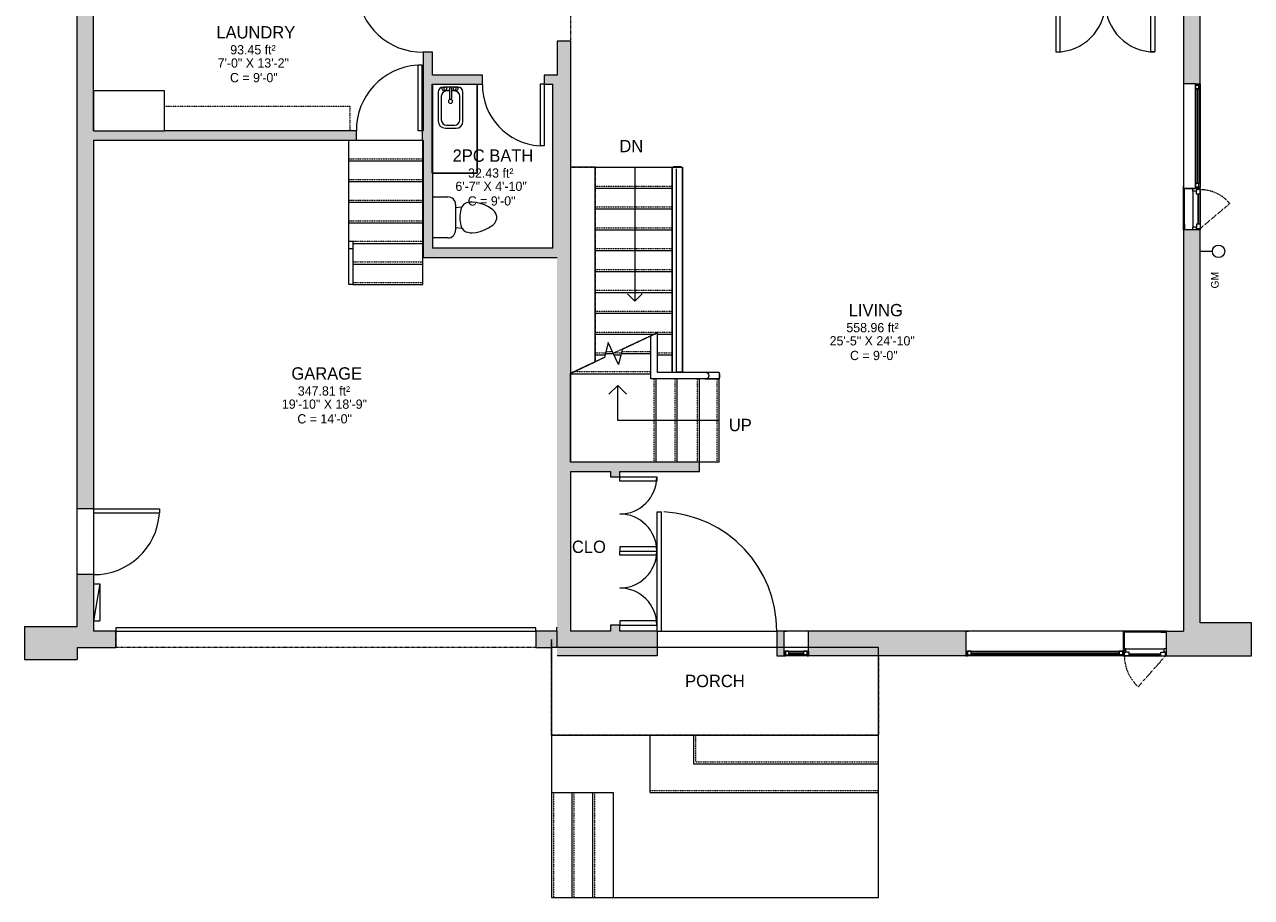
# Model space of a CAD drawing. Header units: inches. Extents: x 282 to 878, y -149 to 1260.
# Tile 1 of 20: x 282 to 878, y -149 to 276. Entities that reach past the tile are written whole.
import ezdxf

# ---------------------------------------------------------------- set-up
doc = ezdxf.new("R2010")
doc.units = ezdxf.units.IN
doc.header["$MEASUREMENT"] = 0
doc.linetypes.add('Dash', pattern=[0.23622, 0.11811, -0.11811])
doc.linetypes.add('Overhead', pattern=[0.15625, 0.09375, -0.0625])
for name, color, linetype, lineweight in [('A-ANNO-NOTE', 131, 'Continuous', 9), ('A-AREA', 32, 'Dash', 9), ('A-AREA-IDEN', 2, 'Continuous', 9), ('A-CLNG', 13, 'Continuous', 9), ('A-DETL', 90, 'Continuous', 9), ('A-DOOR', 31, 'Continuous', 9), ('A-EXTEERIOR SPACES', 90, 'Continuous', 9), ('A-FLOR', 192, 'Continuous', 9), ('A-FLOR-HRAL', 11, 'Continuous', 9), ('A-GENM', 13, 'Continuous', 9), ('A-GLAZ', 151, 'Continuous', 9), ('A-GLAZ-HDLN', 1, 'Dash', 18), ('A-LEDGES', 90, 'Continuous', 9), ('A-OBJECTS', 90, 'Continuous', 9), ('A-WALL', 90, 'Continuous', 9), ('A-WALL-PATT', 111, 'Continuous', 9), ('E-ELEC-EQPM', 71, 'Continuous', 9), ('G-ANNO-TEXT', 231, 'Continuous', 9), ('M-EQPM', 90, 'Continuous', 9), ('P-SANR-FIXT', 6, 'Continuous', 9), ('Q-CASE', 31, 'Continuous', 9), ('S-STRS', 90, 'Continuous', 9), ('S-STRS-MBND', 31, 'Continuous', 9)]:
    doc.layers.add(name, color=color, linetype=linetype, lineweight=lineweight)
doc.styles.add('Inter', font='txt', dxfattribs={"height": 3.75})
doc.styles.add('Inter_1', font='txt', dxfattribs={"height": 6})
doc.styles.add('Inter_2', font='txt', dxfattribs={"height": 4.5})
doc.styles.add('Inter_B', font='txt', dxfattribs={"height": 6})

# ---------------------------------------------------------------- blocks, each defined once
blk = doc.blocks.new('Planitar-Fixed - Default 1-4299215-Main Floor')
at = {"layer": 'A-GLAZ', "lineweight": 18}
for p, q in [((-6, 6.51), (-5.25, 6.51)), ((-5.25, 6.51), (-6, 6.51)), ((-5.25, 6.51), (-5.25, 4.28)), ((-5.25, 4.28), (-5.25, 6.51)), ((-5.25, 6.01), (-3.52, 6.01)), ((-3.52, 6.01), (-5.25, 6.01)), ((-5.25, 6.01), (-5.25, 4.28)), ((-3.52, 6.01), (-3.52, 4.28)), ((-3.52, 4.28), (-3.52, 6.01)), ((3.52, 6.01), (3.52, 4.28)), ((5.25, 6.01), (3.52, 6.01)), ((5.25, 6.01), (3.52, 6.01)), ((3.52, 6.01), (3.52, 4.28)), ((5.25, 6.51), (5.25, 4.28)), ((5.96, 6.51), (5.25, 6.51)), ((6, 6.51), (5.25, 6.51)), ((5.25, 6.51), (5.25, 4.28)), ((5.25, 4.28), (5.25, 6.01)), ((-5.25, 4.28), (-3.52, 4.28)), ((3.52, 4.28), (5.25, 4.28)), ((-6, -5.49), (-4.74, -5.49)), ((6, -5.49), (4.74, -5.49))]:
    blk.add_line(p, q, dxfattribs=at)
at = {"layer": 'A-GLAZ'}
for p, q in [((-5.25, 6.51), (5.25, 6.51)), ((-3.52, 6.01), (3.52, 6.01)), ((6, 4.28), (-6, 4.28)), ((-6, 4.28), (-6, -5.49)), ((6, -5.49), (6, 4.28)), ((-6, -5.49), (6, -5.49))]:
    blk.add_line(p, q, dxfattribs=at)
at = {"layer": 'A-GLAZ', "lineweight": 25}
blk.add_line((-3.52, 5.15), (3.52, 5.15), dxfattribs=at)
blk = doc.blocks.new('Planitar-Fixed - Default 1-4299216-Main Floor')
at = {"layer": 'A-GLAZ', "lineweight": 18}
for p, q in [((-38.5, 6.51), (-37.75, 6.51)), ((-37.75, 6.51), (-38, 6.51)), ((-37.75, 6.51), (-37.75, 4.28)), ((-37.75, 4.28), (-37.75, 6.51)), ((-37.75, 6.01), (-36.02, 6.01)), ((-36.02, 6.01), (-37.75, 6.01)), ((-37.75, 6.01), (-37.75, 4.28)), ((-36.02, 6.01), (-36.02, 4.28)), ((-36.02, 4.28), (-36.02, 6.01)), ((36.02, 6.01), (36.02, 4.28)), ((37.75, 6.01), (36.02, 6.01)), ((37.75, 6.01), (36.02, 6.01)), ((36.02, 6.01), (36.02, 4.28)), ((37.75, 6.51), (37.75, 4.28)), ((38.46, 6.51), (37.75, 6.51)), ((38.5, 6.51), (37.75, 6.51)), ((37.75, 6.51), (37.75, 4.28)), ((37.75, 4.28), (37.75, 6.01)), ((-37.75, 4.28), (-36.02, 4.28)), ((36.02, 4.28), (37.75, 4.28)), ((-38.5, -5.49), (-37.24, -5.49)), ((38.5, -5.49), (37.24, -5.49))]:
    blk.add_line(p, q, dxfattribs=at)
at = {"layer": 'A-GLAZ'}
for p, q in [((-37.75, 6.51), (37.75, 6.51)), ((-36.02, 6.01), (36.02, 6.01)), ((38.5, 4.28), (-38.5, 4.28)), ((-38.5, 4.28), (-38.5, -5.49)), ((38.5, -5.49), (38.5, 4.28)), ((-38.5, -5.49), (38.5, -5.49))]:
    blk.add_line(p, q, dxfattribs=at)
at = {"layer": 'A-GLAZ', "lineweight": 25}
blk.add_line((-36.02, 5.15), (36.02, 5.15), dxfattribs=at)
blk = doc.blocks.new('Planitar-Casement-Single_Left - Default 1-4299217-Main Floor')
at = {"layer": 'A-GLAZ'}
for p, q in [((10.5, 6), (-10.5, 6)), ((7.75, 5.5), (-7.75, 5.5)), ((-9.25, -2.5), (9.25, -2.5)), ((-10.5, -6), (10.5, -6)), ((7.75, -6), (-7.75, -6))]:
    blk.add_line(p, q, dxfattribs=at)
at = {"layer": 'A-GLAZ', "lineweight": 18}
for p, q in [((-10.5, -6), (-10.5, 6)), ((10.5, -6), (10.5, 6)), ((-7.75, 5.5), (-10.5, 5.5)), ((7.75, 5.5), (10.5, 5.5)), ((-9.25, -2.5), (-10.5, -2.5)), ((-10, -6), (-10, -4.25)), ((-10, -4.25), (-9.25, -4.25)), ((-9.25, -4.25), (-9.25, -2.5)), ((-7.75, -4.25), (-9.25, -4.25)), ((-7.75, -6), (-7.75, -4.25)), ((7.75, -4.25), (9.25, -4.25)), ((7.75, -6), (7.75, -4.25)), ((10.5, -2.5), (9.25, -2.5)), ((9.25, -4.25), (9.25, -2.5)), ((10, -4.25), (9.25, -4.25)), ((10, -6), (10, -4.25)), ((-7.75, -6), (-10.5, -6)), ((7.75, -6), (10.5, -6))]:
    blk.add_line(p, q, dxfattribs=at)
at = {"layer": 'A-GLAZ', "lineweight": 25}
blk.add_line((7.75, -5.125), (-7.75, -5.125), dxfattribs=at)
at = {"layer": 'A-GLAZ-HDLN', "color": 7}
blk.add_line((-3.263, -20.969), (10, -6), dxfattribs=at)
blk.add_arc((10, -6), 20, 180, 228.4577, dxfattribs=at)
blk = doc.blocks.new('Planitar-Casement-Single_Left - Default 1-4237247-Main Floor')
at = {"layer": 'A-GLAZ'}
for p, q in [((-10, 4), (10, 4)), ((-8.75, 0.5), (8.75, 0.5)), ((7.25, 4), (-7.25, 4)), ((10, -4), (-10, -4)), ((7.25, -3.5), (-7.25, -3.5))]:
    blk.add_line(p, q, dxfattribs=at)
at = {"layer": 'A-GLAZ', "lineweight": 18}
for p, q in [((-10, 4), (-10, -4)), ((-7.25, 4), (-10, 4)), ((-8.75, 0.5), (-10, 0.5)), ((-9.5, 4), (-9.5, 2.25)), ((-9.5, 2.25), (-8.75, 2.25)), ((-7.25, 2.25), (-8.75, 2.25)), ((-8.75, 2.25), (-8.75, 0.5)), ((-7.25, 4), (-7.25, 2.25)), ((7.25, 4), (10, 4)), ((7.25, 4), (7.25, 2.25)), ((7.25, 2.25), (8.75, 2.25)), ((8.75, 2.25), (8.75, 0.5)), ((9.5, 2.25), (8.75, 2.25)), ((10, 0.5), (8.75, 0.5)), ((9.5, 4), (9.5, 2.25)), ((10, 4), (10, -4)), ((-7.25, -3.5), (-10, -3.5)), ((7.25, -3.5), (10, -3.5))]:
    blk.add_line(p, q, dxfattribs=at)
at = {"layer": 'A-GLAZ', "lineweight": 25}
blk.add_line((7.25, 3.125), (-7.25, 3.125), dxfattribs=at)
at = {"layer": 'A-GLAZ-HDLN', "color": 7}
blk.add_line((-2.763, 18.512), (9.5, 4), dxfattribs=at)
blk.add_arc((9.5, 4), 19, 130.199052, 180, dxfattribs=at)
blk = doc.blocks.new('Planitar-Fixed - Default 1-4237251-Main Floor')
at = {"layer": 'A-GLAZ', "lineweight": 18}
for p, q in [((-25.5, 4.51), (-24.75, 4.51)), ((-24.75, 4.51), (-25.5, 4.51)), ((-24.75, 4.51), (-24.75, 2.28)), ((-24.75, 2.28), (-24.75, 4.51)), ((-24.75, 4.01), (-23.02, 4.01)), ((-23.02, 4.01), (-24.75, 4.01)), ((-24.75, 4.01), (-24.75, 2.28)), ((-24.75, 2.28), (-23.02, 2.28)), ((-23.02, 4.01), (-23.02, 2.28)), ((-23.02, 2.28), (-23.02, 4.01)), ((23.02, 4.01), (23.02, 2.28)), ((24.75, 4.01), (23.02, 4.01)), ((24.75, 4.01), (23.02, 4.01)), ((23.02, 4.01), (23.02, 2.28)), ((23.02, 2.28), (24.75, 2.28)), ((24.75, 4.51), (24.75, 2.28)), ((25.46, 4.51), (24.75, 4.51)), ((25.5, 4.51), (24.75, 4.51)), ((24.75, 4.51), (24.75, 2.28)), ((24.75, 2.28), (24.75, 4.01)), ((-25.5, -3.49), (-24.24, -3.49)), ((25.5, -3.49), (24.24, -3.49))]:
    blk.add_line(p, q, dxfattribs=at)
at = {"layer": 'A-GLAZ'}
for p, q in [((25.5, 2.28), (-25.5, 2.28)), ((-25.5, 2.28), (-25.5, -3.49)), ((-24.75, 4.51), (24.75, 4.51)), ((-23.02, 4.01), (23.02, 4.01)), ((25.5, -3.49), (25.5, 2.28)), ((-25.5, -3.49), (25.5, -3.49))]:
    blk.add_line(p, q, dxfattribs=at)
at = {"layer": 'A-GLAZ', "lineweight": 25}
blk.add_line((-23.02, 3.15), (23.02, 3.15), dxfattribs=at)
blk = doc.blocks.new('Toilet - Default 1-316794-Main Floor')
at = {"layer": 'P-SANR-FIXT'}
for p, q in [((-9.98, 11.75), (-9.98, 19.29)), ((9.98, 19.29), (9.98, 11.75)), ((6.25, 8.02), (-6.25, 8.02)), ((-4.86, 8.02), (-5.21, 5)), ((-1, 6), (-3.84, 5.5)), ((1, 6), (-1, 6)), ((3.84, 5.5), (1, 6)), ((4.86, 8.02), (5.21, 5)), ((-7.41, 1), (-7.5, 0)), ((-7.5, 0), (-7.33, -1.99)), ((-7.24, 2), (-7.41, 1)), ((-6.97, 3), (-7.24, 2)), ((-6.4, 4), (-6.97, 3)), ((-5.21, 5), (-6.4, 4)), ((-3.84, 5.5), (-5.21, 5)), ((5.21, 5), (3.84, 5.5)), ((6.4, 4), (5.21, 5)), ((6.97, 3), (6.4, 4)), ((7.24, 2), (6.97, 3)), ((7.41, 1), (7.24, 2)), ((7.33, -1.99), (7.5, 0)), ((7.5, 0), (7.41, 1)), ((-7.33, -1.99), (-6.79, -4)), ((-6.79, -4), (-6.06, -6)), ((6.06, -6), (6.79, -4)), ((6.79, -4), (7.33, -1.99)), ((-6.06, -6), (-5.13, -8)), ((-5.13, -8), (-3.74, -10)), ((-3.74, -10), (-2.74, -11)), ((-2.74, -11), (-1.87, -11.5)), ((-1.87, -11.5), (-0.5, -12)), ((0.5, -12), (1.87, -11.5)), ((1.87, -11.5), (2.74, -11)), ((2.74, -11), (3.74, -10)), ((3.74, -10), (5.13, -8)), ((5.13, -8), (6.06, -6)), ((-0.5, -12), (0.5, -12))]:
    blk.add_line(p, q, dxfattribs=at)
for centre, start, end in [((-6.25, 11.75), 180, 270), ((6.25, 11.75), 270, 360)]:
    blk.add_arc(centre, 3.73, start, end, dxfattribs=at)
blk = doc.blocks.new('Planitar - Single Door_Flush Panel - 2_-6_ x 6_-8_-4241047-Main Floor')
at = {"layer": 'A-DOOR', "lineweight": 18}
for p, q in [((12.99, -2.25), (12.99, -32.25)), ((15, -2.25), (12.99, -2.25)), ((15, -2.25), (15, -32.25)), ((15, -32.25), (12.99, -32.25))]:
    blk.add_line(p, q, dxfattribs=at)
at = {"layer": 'A-DOOR'}
blk.add_arc((14.77, -2.55), 29.77, 179.42249, 266.009, dxfattribs=at)
blk = doc.blocks.new('Planitar - Single Door_Flush Panel - 2_-8_ x 6_-8_-4241048-Main Floor')
at = {"layer": 'A-DOOR', "lineweight": 18}
for p, q in [((13.99, 2.25), (13.99, 34.25)), ((16, 34.25), (13.99, 34.25)), ((16, 2.25), (16, 34.25)), ((16, 2.25), (13.99, 2.25))]:
    blk.add_line(p, q, dxfattribs=at)
at = {"layer": 'A-DOOR'}
blk.add_arc((15.77, 2.55), 31.77, 93.86075, 180.54116, dxfattribs=at)
blk = doc.blocks.new('Planitar - Single Door_Flush Panel - 4_-10_ x 6_-8_-4299221-Main Floor')
at = {"layer": 'A-DOOR', "lineweight": 18}
for p, q in [((26.99, -6), (26.99, -64)), ((29, -6), (26.99, -6)), ((29, -6), (29, -64)), ((29, -64), (26.99, -64))]:
    blk.add_line(p, q, dxfattribs=at)
at = {"layer": 'A-DOOR'}
blk.add_arc((28.77, -6.3), 57.77, 179.70239, 267.14983, dxfattribs=at)
blk = doc.blocks.new('Planitar - Double Door_Flush Panel - 3_-0_ x 6_-8_-4237257-Main Floor')
at = {"layer": 'A-DOOR', "lineweight": 18}
for p, q in [((-18, 2.25), (-18, 20.25)), ((-18, 20.25), (-16.03, 20.25)), ((-16.03, 20.25), (-16.03, 2.25)), ((18, 20.25), (16.03, 20.25)), ((16.03, 20.25), (16.03, 2.25)), ((18, 2.25), (18, 20.25)), ((-16.03, 2.25), (-18, 2.25)), ((16.03, 2.25), (18, 2.25))]:
    blk.add_line(p, q, dxfattribs=at)
at = {"layer": 'A-DOOR'}
for centre, start, end in [((-18, 2.25), 0, 90), ((18, 2.25), 90, 180)]:
    blk.add_arc(centre, 18, start, end, dxfattribs=at)
blk = doc.blocks.new('Planitar - Double Door_Flush Panel - 4_-0_ x 6_-8_-4237263-Main Floor')
at = {"layer": 'A-DOOR', "lineweight": 18}
for p, q in [((-24, 1), (-24, 24.5)), ((-24, 24.5), (-22.03, 24.5)), ((-22.03, 24.5), (-22.03, 0.5)), ((24, 24.5), (22.03, 24.5)), ((22.03, 24.5), (22.03, 0.5)), ((24, 1), (24, 24.5)), ((-22.03, 0.5), (-24, 0.5)), ((22.03, 0.5), (24, 0.5))]:
    blk.add_line(p, q, dxfattribs=at)
at = {"layer": 'A-DOOR'}
for centre, start, end in [((-24, 0.5), 0, 90), ((24, 0.5), 90, 180)]:
    blk.add_arc(centre, 24, start, end, dxfattribs=at)
blk = doc.blocks.new('Planitar - Single Door_Flush Panel - 2_-8_ x 6_-8_-4231991-Main Floor')
at = {"layer": 'A-DOOR', "lineweight": 18}
for p, q in [((13.99, -4), (13.99, -36)), ((16, -4), (13.99, -4)), ((16, -4), (16, -36)), ((16, -36), (13.99, -36))]:
    blk.add_line(p, q, dxfattribs=at)
at = {"layer": 'A-DOOR'}
blk.add_arc((15.77, -4.3), 31.77, 179.45884, 266.13925, dxfattribs=at)
blk = doc.blocks.new('Planitar - Garage Door - 17_-0_ x 6_-10_-4242001-Main Floor')
at = {"layer": 'A-DOOR', "linetype": 'Dash', "lineweight": 18}
for p, q in [((-102, -4.13), (-102, 3.87)), ((-102, 3.87), (102, 3.87)), ((102, 3.87), (102, -4.13)), ((102, -4.13), (-102, -4.13))]:
    blk.add_line(p, q, dxfattribs=at)
at = {"layer": 'A-DOOR', "lineweight": 18}
for p, q in [((102, -4.13), (-102, -4.13)), ((-102, -4.13), (-102, -5.7)), ((-102, -5.7), (102, -5.7)), ((102, -5.7), (102, -4.13))]:
    blk.add_line(p, q, dxfattribs=at)
blk = doc.blocks.new('Planitar - Single Door_Flush Panel - 2_-8_ x 6_-8_-4210152-Main Floor')
at = {"layer": 'A-DOOR', "lineweight": 18}
for p, q in [((13.99, 2.25), (13.99, 34.25)), ((16, 34.25), (13.99, 34.25)), ((16, 2.25), (16, 34.25)), ((16, 2.25), (13.99, 2.25))]:
    blk.add_line(p, q, dxfattribs=at)
at = {"layer": 'A-DOOR'}
blk.add_arc((15.77, 2.55), 31.77, 93.86075, 180.54116, dxfattribs=at)
blk = doc.blocks.new('Railing - 50 x 12mm-4267576-Main Floor')
at = {"layer": 'A-FLOR-HRAL'}
for p, q in [((-0.98, 0.08), (-0.98, 0.24)), ((-0.98, 0.24), (0.98, 0.24)), ((0.98, 0.24), (0.98, 0.08))]:
    blk.add_line(p, q, dxfattribs=at)
blk = doc.blocks.new('Railing - 50 x 12mm-V1-Main Floor')
at = {"layer": 'A-FLOR-HRAL'}
for p, q in [((-0.98, -0.24), (-0.98, -0.08)), ((-0.98, -0.24), (0.98, -0.24)), ((0.98, -0.08), (0.98, -0.24))]:
    blk.add_line(p, q, dxfattribs=at)
blk = doc.blocks.new('Railing - Railing-4203948-Main Floor')
at = {"extrusion": (0, 0, -1), "zscale": -1}
for name, p in [('Railing - 50 x 12mm-4267576-Main Floor', (-600.33, 206.23)), ('Railing - 50 x 12mm-V1-Main Floor', (-600.33, 106.82))]:
    blk.add_blockref(name, p, dxfattribs=at)
blk = doc.blocks.new('Top Rail Type - Top Rail_Internal_-4203951-Main Floor')
at = {"layer": 'A-FLOR-HRAL'}
for p, q in [((598.78, 205.64), (598.78, 106.74)), ((601.93, 106.74), (601.93, 206.31))]:
    blk.add_line(p, q, dxfattribs=at)
at = {"layer": 'A-FLOR-HRAL', "flags": 128}
for points in [[(599.56, 206.31), (599.86, 206.31), (600.19, 206.31), (600.52, 206.31), (600.84, 206.31), (601.14, 206.31), (601.41, 206.31), (601.63, 206.31), (601.79, 206.31), (601.89, 206.31), (601.93, 206.31)], [(601.93, 106.74), (601.89, 106.74), (601.79, 106.74), (601.63, 106.74), (601.41, 106.74), (601.14, 106.74), (600.84, 106.74), (600.52, 106.74), (600.19, 106.74), (599.86, 106.74), (599.56, 106.74), (599.3, 106.74), (599.08, 106.74), (598.91, 106.74), (598.81, 106.74), (598.78, 106.74)]]:
    blk.add_lwpolyline(points, dxfattribs=at)
blk = doc.blocks.new('Top Rail Type - Top Rail_Internal_-V2-Main Floor')
at = {"layer": 'A-FLOR-HRAL'}
for p, q in [((598.75, 204.58), (598.75, 106.74)), ((601.95, 206.31), (601.89, 206.31)), ((601.95, 206.31), (601.95, 106.74)), ((601.95, 106.74), (601.89, 106.74))]:
    blk.add_line(p, q, dxfattribs=at)
blk = doc.blocks.new('Top Rail Type - Top Rail_Internal_-4204395-Main Floor')
at = {"layer": 'A-FLOR-HRAL'}
for p, q in [((439.68, 166.8), (439.68, 170.33)), ((439.68, 170.33), (441.64, 170.33)), ((441.64, 170.33), (441.64, 166.8)), ((439.68, 149.24), (439.68, 166.8)), ((439.68, 166.8), (441.64, 166.8)), ((441.64, 166.8), (441.64, 149.24)), ((441.64, 149.24), (439.68, 149.24))]:
    blk.add_line(p, q, dxfattribs=at)
blk = doc.blocks.new('Railing - 50 x 12mm-4285701-Main Floor')
at = {"layer": 'A-FLOR-HRAL'}
for p, q in [((-0.98, 0.08), (-0.98, 0.24)), ((-0.98, 0.24), (0.98, 0.24)), ((0.98, 0.24), (0.98, 0.08))]:
    blk.add_line(p, q, dxfattribs=at)
blk = doc.blocks.new('Railing - 50 x 12mm-4285706-Main Floor')
at = {"layer": 'A-FLOR-HRAL'}
for p, q in [((-0.98, 0.01), (-0.98, 0.24)), ((-0.98, 0.24), (0.98, 0.24)), ((0.98, 0.24), (0.98, 0.01))]:
    blk.add_line(p, q, dxfattribs=at)
blk = doc.blocks.new('Railing - Railing-4204421-Main Floor')
at = {"layer": 'A-FLOR-HRAL'}
for p, q in [((588.55, 125.24), (587.77, 124.87)), ((588.55, 125.24), (587.77, 124.87)), ((588.55, 125.06), (588.55, 125.24)), ((587.77, 124.76), (587.77, 124.87))]:
    blk.add_line(p, q, dxfattribs=at)
at = {"rotation": 270}
for name, p in [('Railing - 50 x 12mm-4285701-Main Floor', (619.6, 104.95)), ('Railing - 50 x 12mm-4285706-Main Floor', (619.67, 104.95))]:
    blk.add_blockref(name, p, dxfattribs=at)
blk = doc.blocks.new('Top Rail Type - Top Rail_Internal_-4204427-Main Floor')
at = {"layer": 'A-FLOR-HRAL'}
for p, q in [((619.68, 106.55), (612.81, 106.55)), ((612.81, 103.4), (619.68, 103.4))]:
    blk.add_line(p, q, dxfattribs=at)
for points, knots in [([(614.8, 104.97), (614.8, 105.04), (614.79, 105.18), (614.74, 105.37), (614.68, 105.53), (614.61, 105.64), (614.54, 105.76), (614.46, 105.86), (614.36, 105.96), (614.27, 106.05), (614.13, 106.15), (613.93, 106.28), (613.74, 106.37), (613.55, 106.44), (613.35, 106.49), (613.11, 106.54), (612.91, 106.55), (612.81, 106.55)], [0, 0, 0, 0, 0.071429, 0.142857, 0.214286, 0.25, 0.285714, 0.357143, 0.392857, 0.428571, 0.5, 0.571429, 0.678571, 0.732143, 0.785714, 0.892857, 1, 1, 1, 1]), ([(612.81, 103.4), (612.97, 103.4), (613.28, 103.43), (613.65, 103.54), (613.9, 103.65), (614.03, 103.73), (614.13, 103.8), (614.22, 103.87), (614.31, 103.94), (614.4, 104.03), (614.48, 104.11), (614.55, 104.21), (614.63, 104.34), (614.7, 104.48), (614.75, 104.62), (614.78, 104.78), (614.8, 104.89), (614.8, 104.97)], [0, 0, 0, 0, 0.166667, 0.333333, 0.416667, 0.458333, 0.5, 0.541667, 0.583333, 0.625, 0.666667, 0.708333, 0.75, 0.833333, 0.875, 0.916667, 1, 1, 1, 1]), ([(619.68, 106.55), (619.68, 106.55), (619.68, 106.52), (619.68, 106.41), (619.68, 106.22), (619.68, 105.92), (619.68, 105.58), (619.68, 105.24), (619.68, 105.06), (619.68, 104.97)], [0, 0, 0, 0, 0.142857, 0.285714, 0.428571, 0.571429, 0.785714, 0.892857, 1, 1, 1, 1]), ([(619.68, 104.97), (619.68, 104.85), (619.68, 104.62), (619.68, 104.29), (619.68, 103.98), (619.68, 103.69), (619.68, 103.5), (619.68, 103.41), (619.68, 103.4), (619.68, 103.4)], [0, 0, 0, 0, 0.142857, 0.285714, 0.428571, 0.571429, 0.785714, 0.892857, 1, 1, 1, 1])]:
    blk.add_open_spline(points, degree=3, knots=knots, dxfattribs=at)
blk = doc.blocks.new('Top Rail Type - Top Rail_Internal_-V3-Main Floor')
at = {"layer": 'A-FLOR-HRAL'}
for p, q in [((589.16, 125.52), (586.58, 124.32)), ((589.78, 125.52), (589.16, 125.52)), ((589.78, 106.57), (589.78, 125.52)), ((586.58, 103.38), (586.58, 124.32)), ((619.68, 103.38), (586.58, 103.38)), ((619.68, 106.57), (589.78, 106.57)), ((619.68, 106.51), (619.68, 106.57))]:
    blk.add_line(p, q, dxfattribs=at)
blk = doc.blocks.new('Railing - 50 x 12mm-4285846-Main Floor')
at = {"layer": 'A-FLOR-HRAL'}
for p in [(-0.98, -0.24), (0.98, -0.08)]:
    blk.add_line(p, (0.98, -0.24), dxfattribs=at)
blk = doc.blocks.new('Railing - Railing-4204476-Main Floor')
at = {"rotation": 180}
blk.add_blockref('Railing - 50 x 12mm-4285846-Main Floor', (598.41, 206.23), dxfattribs=at)
blk = doc.blocks.new('Top Rail Type - Top Rail_Internal_-4204482-Main Floor')
at = {"layer": 'A-FLOR-HRAL'}
for p, q in [((596.86, 206.31), (596.86, 106.57)), ((600.01, 206.19), (600.01, 206.31))]:
    blk.add_line(p, q, dxfattribs=at)
for points in [[(596.86, 206.31), (596.86, 206.31), (596.89, 206.31), (597, 206.31), (597.19, 206.31), (597.49, 206.31), (597.83, 206.31), (598.17, 206.31), (598.34, 206.31), (598.43, 206.31)], [(598.43, 206.31), (598.55, 206.31), (598.79, 206.31), (599.12, 206.31), (599.42, 206.31), (599.72, 206.31), (599.9, 206.31), (599.99, 206.31), (600.01, 206.31), (600.01, 206.31)]]:
    blk.add_open_spline(points, degree=3, knots=[0, 0, 0, 0, 0.142857, 0.285714, 0.428571, 0.571429, 0.785714, 0.892857, 1, 1, 1, 1], dxfattribs=at)
blk = doc.blocks.new('Top Rail Type - Top Rail_Internal_-V4-Main Floor')
at = {"layer": 'A-FLOR-HRAL'}
for p, q in [((596.83, 106.57), (596.83, 206.31)), ((599.97, 206.31), (600.03, 206.31))]:
    blk.add_line(p, q, dxfattribs=at)
blk = doc.blocks.new('Upper Cabinet-Single Door-Wall - 21_-4245690-Main Floor')
at = {"layer": 'Q-CASE', "linetype": 'Overhead'}
for p, q in [((-79.83, 2.25), (-79.83, 14.25)), ((-79.83, 14.25), (10.17, 14.25)), ((10.17, 14.25), (10.17, 2.25)), ((10.17, 2.25), (-79.83, 2.25))]:
    blk.add_line(p, q, dxfattribs=at)
blk = doc.blocks.new('Tall Cabinet-Single Door_2_ - 36_-4245663-Main Floor')
at = {"layer": 'Q-CASE'}
for p, q in [((17.99, 0), (-16.51, 0)), ((-16.51, 0), (-16.51, -19.5)), ((17.99, -19.5), (17.99, 0)), ((-16.51, -19.5), (17.99, -19.5))]:
    blk.add_line(p, q, dxfattribs=at)
blk = doc.blocks.new('Countertop- Rectangle shape base - Default 1-4269265-Main Floor')
at = {"layer": 'A-GENM'}
for p, q in [((51.62, 26), (8.38, 26)), ((51.62, 4.19), (51.62, 26))]:
    blk.add_line(p, q, dxfattribs=at)
blk = doc.blocks.new('Bath-Basin Floor - Default 1-4262967-Main Floor')
at = {"layer": 'P-SANR-FIXT'}
for p, q in [((4.12, 7.09), (-2.88, 7.09)), ((3.62, 7.09), (-2.88, 7.09)), ((4.12, 7.09), (-2.88, 7.09)), ((0.12, 6.33), (0.12, 1.59)), ((1.12, 6.33), (1.12, 1.59)), ((-5.38, 4.59), (-5.38, -9.41)), ((-5.38, 4.59), (-5.38, -9.41)), ((-3.88, 2.72), (-3.88, -8.91)), ((-2.88, 5.59), (0.12, 5.59)), ((0.12, 5.22), (-1.38, 5.22)), ((1.12, 5.59), (3.62, 5.59)), ((2.62, 5.22), (1.12, 5.22)), ((5.12, -8.91), (5.12, 2.72)), ((6.62, -9.59), (6.62, 4.59)), ((6.62, -9.59), (6.62, 4.59)), ((-1.38, -11.41), (2.62, -11.41)), ((-1.88, -12.91), (3.3, -12.91)), ((-1.88, -12.91), (3.3, -12.91))]:
    blk.add_line(p, q, dxfattribs=at)
for centre, radius, start, end in [((-2.88, 4.59), 2.5, 90, 180), ((-2.88, 4.59), 2.5, 90, 180), ((-2.88, 6.34), 0.75, 90, 270), ((-1.88, 6.34), 0.75, 360, 180), ((-1.88, 6.34), 0.75, 180, 0), ((0.62, 6.33), 0.5, 360, 180), ((2.62, 6.34), 0.75, 360, 180), ((2.62, 6.34), 0.75, 180, 360), ((3.62, 6.34), 0.75, 270, 90), ((4.12, 4.59), 2.5, 360, 90), ((4.12, 4.59), 2.5, 360, 90), ((-1.38, 2.72), 2.5, 90, 180), ((0.62, 0.13), 1, 360, 180), ((0.62, 0.13), 1, 180, 0), ((0.62, 1.59), 0.5, 180, 0), ((2.62, 2.72), 2.5, 0, 90), ((-1.88, -9.41), 3.5, 180, 270), ((-1.88, -9.41), 3.5, 180, 270), ((-1.38, -8.91), 2.5, 180, 270), ((2.62, -8.91), 2.5, 270, 0), ((3.3, -9.59), 3.32, 270, 360), ((3.3, -9.59), 3.32, 270, 0)]:
    blk.add_arc(centre, radius, start, end, dxfattribs=at)
blk = doc.blocks.new('Gas Meter - Default 1-3381441-Main Floor')
at = {"layer": 'M-EQPM'}
blk.add_line((0, 0), (0, 6), dxfattribs=at)
blk.add_circle((0, 9), 3, dxfattribs=at)
blk = doc.blocks.new('Electrical Panel - Power Panel-4299006-Main Floor')
at = {"layer": 'E-ELEC-EQPM'}
for p, q in [((-15.96, 7), (2.04, 4)), ((-15.96, 7), (2.04, 7)), ((-15.96, 4), (-15.96, 7)), ((2.04, 4), (2.04, 7)), ((-15.96, 4), (2.04, 4))]:
    blk.add_line(p, q, dxfattribs=at)

msp = doc.modelspace()

# ---------------------------------------------------------------- hatches: boundary and pattern name
at = {"layer": 'A-WALL-PATT'}
h = msp.add_hatch(color=9, dxfattribs=at)
h.paths.add_polyline_path([(853.41, -15.3), (853.41, 175.95), (845.41, 175.95), (845.41, -15.3)], flags=0)
h.paths.add_polyline_path([(851.17, 246.95), (853.41, 246.95), (853.41, 340.95), (845.41, 340.95), (845.41, 246.95)], flags=0)
h = msp.add_hatch(color=9, dxfattribs=at)
h.paths.add_polyline_path([(475.85, 221.79), (480.35, 221.79), (480.35, 262.29), (475.85, 262.29), (475.85, 224.04)], flags=0)
h.paths.add_polyline_path([(475.85, 294.29), (480.35, 294.29), (480.35, 312.45), (475.85, 312.45), (475.85, 308.04)], flags=0)
for color, points in [(9, [(315.65, 221.79), (315.65, 308.04), (307.65, 308.04), (307.65, 221.79)]), (9, [(547.41, 248.95), (547.41, 267.7), (540.91, 267.7), (540.91, 248.95)]), (254, [(547.41, 166.95), (547.41, 248.95), (538.91, 248.95), (538.91, 166.95)]), (254, [(315.65, 219.45), (315.65, 221.79), (307.65, 221.79), (307.65, 219.45)]), (254, [(480.35, 166.95), (480.35, 221.79), (475.85, 221.79), (475.85, 166.95)]), (254, [(547.41, 162.45), (547.41, 166.95), (475.85, 166.95), (475.85, 162.45), (540.91, 162.45)]), (254, [(540.91, -19.3), (547.4, -19.3), (547.4, 162.45), (540.91, 162.45), (540.91, 77.03)]), (9, [(566.9, 58.45), (610.19, 58.45), (610.19, 62.95), (547.4, 62.95), (547.4, 58.45)]), (254, [(282.13, -33.03), (307.65, -33.03), (307.65, -32.94), (296.88, -32.94), (296.88, -17.03), (282.13, -17.03), (282.13, -22.34)]), (254, [(307.65, -32.94), (307.65, -17.03), (296.88, -17.03), (296.88, -32.94)]), (9, [(845.41, -31.3), (878.41, -31.3), (878.41, -15.3), (845.41, -15.3), (845.41, -22.34)])]:
    msp.add_hatch(color=color, dxfattribs=at).paths.add_polyline_path(points, flags=0)
h = msp.add_hatch(color=9, dxfattribs=at)
h.paths.add_polyline_path([(504.66, 246.7), (504.66, 251.2), (480.35, 251.2), (480.35, 246.7), (498.19, 246.7)], flags=0)
h.paths.add_polyline_path([(538.91, 246.7), (538.91, 248.95), (540.91, 248.95), (540.91, 251.2), (534.66, 251.2), (534.66, 246.7)], flags=0)
h = msp.add_hatch(color=9, dxfattribs=at)
h.paths.add_polyline_path([(475.41, 219.54), (475.85, 219.54), (475.85, 224.04), (475.41, 224.04)], flags=0)
h.paths.add_polyline_path([(315.65, 219.54), (443.41, 219.54), (443.41, 224.04), (315.65, 224.04), (315.65, 221.79)], flags=0)
h = msp.add_hatch(color=254, dxfattribs=at)
h.paths.add_polyline_path([(315.65, -19.3), (315.65, 8.2), (307.65, 8.2), (307.65, -19.3)], flags=0)
h.paths.add_polyline_path([(307.65, 40.2), (315.65, 40.2), (315.65, 219.45), (307.65, 219.45), (307.65, 176.39)], flags=0)
h = msp.add_hatch(color=9, dxfattribs=at)
h.paths.add_polyline_path([(566.9, -19.3), (571.4, -19.3), (571.4, -16.3), (566.9, -16.3)], flags=0)
h.paths.add_polyline_path([(566.9, 55.7), (571.4, 55.7), (571.4, 58.45), (566.9, 58.45)], flags=0)
h = msp.add_hatch(color=254, dxfattribs=at)
h.paths.add_polyline_path([(530.54, -27.3), (540.9, -27.3), (540.9, -19.3), (530.54, -19.3), (530.54, -22.34)], flags=0)
h.paths.add_polyline_path([(307.65, -27.3), (326.54, -27.3), (326.54, -19.3), (307.65, -19.3), (307.65, -22.34)], flags=0)
h = msp.add_hatch(color=254, dxfattribs=at)
h.paths.add_polyline_path([(837.16, -31.3), (845.41, -31.3), (845.41, -19.3), (837.16, -19.3), (837.16, -22.34)], flags=0)
h.paths.add_polyline_path([(580.27, -31.3), (589.66, -31.3), (589.66, -19.3), (540.91, -19.3), (540.91, -31.3)], flags=0)
h.paths.add_polyline_path([(739.66, -31.3), (739.66, -19.3), (663.16, -19.3), (663.16, -31.3)], flags=0)
h.paths.add_polyline_path([(651.16, -31.3), (651.16, -19.3), (647.66, -19.3), (647.66, -31.3)], flags=0)

# ---------------------------------------------------------------- linework, layer by layer
at = {"layer": 'A-AREA'}
for p, q in [((547.41, 307.95), (547.41, 267.7)), ((547.41, 206.45), (559.41, 206.45)), ((559.41, 206.31), (559.41, 111.71)), ((559.41, 206.31), (596.83, 206.31)), ((589.41, 125.7), (568.26, 115.84)), ((589.41, 125.38), (589.41, 125.7)), ((564.02, 113.86), (547.4, 106.11)), ((599.33, 106.74), (599.33, 106.57)), ((538.16, -69.8), (538.16, -23.3)), ((538.16, -23.3), (538.16, -69.8)), ((697.16, -31.3), (697.16, -69.8)), ((697.16, -69.8), (697.16, -31.3)), ((697.16, -69.8), (538.16, -69.8)), ((538.16, -69.8), (697.16, -69.8))]:
    msp.add_line(p, q, dxfattribs=at)
at = {"layer": 'A-CLNG'}
for p, q in [((448.66, 219.54), (448.66, 219.45)), ((475.66, 172.45), (475.85, 172.45))]:
    msp.add_line(p, q, dxfattribs=at)
at = {"layer": 'A-DETL'}
for p, q in [((578.68, 206.31), (578.68, 141.2)), ((578.68, 141.2), (575.15, 144.73)), ((578.68, 141.2), (582.22, 144.73)), ((570.41, 100.18), (566.17, 95.94)), ((570.41, 83.18), (570.41, 100.18)), ((570.41, 100.18), (574.66, 95.94)), ((619.68, 83.18), (570.41, 83.18))]:
    msp.add_line(p, q, dxfattribs=at)
at = {"layer": 'A-EXTEERIOR SPACES'}
for p, q in [((538.16, -27.3), (538.16, -69.8)), ((697.16, -27.3), (538.16, -27.3)), ((697.16, -69.8), (697.16, -27.3)), ((538.16, -69.8), (697.16, -69.8))]:
    msp.add_line(p, q, dxfattribs=at)
at = {"layer": 'A-FLOR'}
for p, q in [((443.41, 219.54), (475.41, 219.54)), ((559.41, 111.65), (559.41, 206.31)), ((559.41, 206.31), (596.83, 206.31)), ((475.85, 162.45), (475.66, 162.45)), ((599.33, 106.74), (599.33, 106.57)), ((540.9, -19.3), (540.9, -17.3)), ((589.66, -19.3), (647.66, -19.3)), ((540.91, -27.3), (538.16, -27.3)), ((538.16, -27.3), (538.16, -69.8)), ((647.66, -27.3), (589.66, -27.3)), ((697.16, -69.8), (697.16, -31.3)), ((538.15, -69.8), (538.15, -97.8)), ((538.16, -69.8), (697.16, -69.8)), ((538.15, -97.8), (568.15, -97.8)), ((568.15, -97.8), (568.15, -148.8)), ((697.16, -148.8), (697.16, -97.8)), ((568.15, -148.8), (697.16, -148.8))]:
    msp.add_line(p, q, dxfattribs=at)
at = {"layer": 'A-LEDGES'}
for p, q in [((559.41, 206.45), (547.41, 206.45)), ((547.41, 206.45), (547.41, 106.1)), ((559.41, 111.7), (559.41, 206.45)), ((547.41, 106.1), (559.41, 111.7))]:
    msp.add_line(p, q, dxfattribs=at)
at = {"layer": 'A-OBJECTS'}
for p, q in [((480.16, 246.7), (502.16, 246.7)), ((480.16, 203.45), (480.16, 246.7)), ((502.16, 246.7), (502.16, 203.45)), ((350.16, 243.54), (315.66, 243.54)), ((315.66, 243.54), (315.66, 224.04)), ((350.16, 224.04), (350.16, 243.54)), ((315.66, 224.04), (350.16, 224.04)), ((502.16, 203.45), (480.16, 203.45))]:
    msp.add_line(p, q, dxfattribs=at)
at = {"layer": 'A-WALL'}
for p, q in [((853.41, 246.95), (853.41, 340.95)), ((845.41, 332.95), (845.41, 246.95)), ((307.65, -17.03), (307.65, 316.04)), ((315.65, 224.04), (315.65, 308.04)), ((547.41, 267.7), (540.91, 267.7)), ((540.91, 267.7), (540.91, 251.2)), ((547.41, 267.7), (547.41, 162.45)), ((480.35, 262.29), (475.85, 262.29)), ((475.85, 262.29), (475.85, 224.04)), ((480.35, 251.2), (480.35, 262.29)), ((504.66, 251.2), (480.35, 251.2)), ((504.66, 246.7), (504.66, 251.2)), ((540.91, 251.2), (534.66, 251.2)), ((534.66, 251.2), (534.66, 246.7)), ((480.35, 246.7), (480.35, 166.95)), ((480.35, 246.7), (504.66, 246.7)), ((534.66, 246.7), (538.91, 246.7)), ((538.91, 166.95), (538.91, 246.7)), ((851.17, 246.95), (853.41, 246.95)), ((443.41, 224.04), (350.16, 224.04)), ((443.41, 219.54), (443.41, 224.04)), ((475.85, 224.04), (475.41, 224.04)), ((475.41, 224.04), (475.41, 219.54)), ((315.65, 219.54), (315.65, -19.3)), ((315.65, 219.54), (443.41, 219.54)), ((439.68, 219.45), (439.68, 219.54)), ((441.68, 219.54), (441.68, 219.45)), ((446.66, 219.45), (446.66, 219.54)), ((475.41, 219.54), (475.85, 219.54)), ((475.85, 219.54), (475.85, 162.45)), ((845.41, 175.95), (845.41, -19.3)), ((853.41, -15.3), (853.41, 175.95)), ((475.85, 162.45), (540.91, 162.45)), ((538.91, 166.95), (480.35, 166.95)), ((547.4, 162.45), (547.4, 62.95)), ((610.19, 62.95), (547.4, 62.95)), ((610.19, 58.45), (610.19, 62.95)), ((547.4, 58.45), (547.4, -19.3)), ((547.4, 58.45), (566.9, 58.45)), ((566.9, 58.45), (566.9, 55.7)), ((566.9, 55.7), (571.4, 55.7)), ((571.4, 58.45), (610.19, 58.45)), ((571.4, 55.7), (571.4, 58.45)), ((315.65, 40.2), (307.65, 40.2)), ((315.65, 8.2), (307.65, 8.2)), ((282.13, -17.03), (307.65, -17.03)), ((282.13, -17.03), (282.13, -33.03)), ((566.9, -16.3), (566.9, -19.3)), ((571.4, -16.3), (566.9, -16.3)), ((571.4, -19.3), (571.4, -16.3)), ((878.41, -15.3), (853.41, -15.3)), ((878.41, -31.3), (878.41, -15.3)), ((326.54, -19.3), (315.65, -19.3)), ((326.54, -19.3), (326.54, -27.3)), ((540.9, -19.3), (530.54, -19.3)), ((530.54, -19.3), (530.54, -27.3)), ((540.9, -19.3), (540.9, -27.3)), ((566.9, -19.3), (547.4, -19.3)), ((589.66, -19.3), (571.4, -19.3)), ((589.66, -19.3), (589.66, -31.3)), ((651.16, -19.3), (647.66, -19.3)), ((647.66, -19.3), (647.66, -31.3)), ((739.66, -19.3), (663.16, -19.3)), ((837.16, -19.3), (845.41, -19.3)), ((307.65, -27.3), (326.54, -27.3)), ((307.65, -27.3), (307.65, -33.03)), ((530.54, -27.3), (538.16, -27.3)), ((538.15, -32.94), (538.15, -27.3)), ((651.16, -29.07), (651.16, -31.3)), ((663.16, -29.07), (663.16, -31.3)), ((739.66, -29.07), (739.66, -31.3)), ((282.13, -33.03), (307.65, -33.03)), ((589.66, -31.3), (540.91, -31.3)), ((647.66, -31.3), (651.16, -31.3)), ((739.66, -31.3), (663.16, -31.3)), ((837.16, -31.3), (878.41, -31.3))]:
    msp.add_line(p, q, dxfattribs=at)
at = {"layer": 'S-STRS'}
for p, q in [((439.66, 219.45), (475.66, 219.45)), ((439.66, 209.48), (439.66, 219.45)), ((475.66, 209.48), (475.66, 219.45)), ((439.66, 199.44), (439.66, 209.48)), ((439.66, 209.48), (475.66, 209.48)), ((475.66, 199.44), (475.66, 209.48)), ((559.41, 206.31), (596.83, 206.31)), ((439.66, 189.4), (439.66, 199.44)), ((439.66, 199.44), (475.66, 199.44)), ((475.66, 189.4), (475.66, 199.44)), ((559.41, 196.18), (596.83, 196.18)), ((439.66, 179.36), (439.66, 189.4)), ((439.66, 189.4), (475.66, 189.4)), ((475.66, 179.36), (475.66, 189.4)), ((559.41, 186.04), (596.83, 186.04)), ((439.66, 169.32), (439.66, 179.36)), ((439.66, 179.36), (475.66, 179.36)), ((475.66, 169.32), (475.66, 179.36)), ((559.41, 175.9), (596.83, 175.9)), ((439.66, 159.28), (439.66, 169.32)), ((441.64, 169.32), (475.66, 169.32)), ((475.66, 159.28), (475.66, 169.32)), ((559.41, 165.77), (596.83, 165.77)), ((439.66, 149.24), (439.66, 159.28)), ((441.64, 159.28), (475.66, 159.28)), ((475.66, 149.24), (475.66, 159.28)), ((559.41, 155.63), (596.83, 155.63)), ((441.64, 149.24), (475.66, 149.24)), ((559.41, 145.5), (596.83, 145.5)), ((559.41, 135.36), (596.83, 135.36)), ((559.41, 125.22), (588.53, 125.22)), ((589.16, 125.28), (589.16, 125.52)), ((589.78, 125.22), (596.83, 125.22)), ((559.41, 115.09), (564.32, 115.09)), ((564.49, 115.78), (568.28, 115.78)), ((568.61, 115.09), (571.91, 115.09)), ((572.08, 115.78), (586.58, 115.78)), ((589.78, 115.09), (596.83, 115.09)), ((547.41, 105.95), (547.41, 106.05)), ((547.41, 62.95), (547.41, 105.95)), ((547.41, 105.95), (586.58, 105.95)), ((589.16, 62.95), (589.16, 103.38)), ((599.33, 62.95), (599.33, 103.38)), ((610.19, 62.95), (610.19, 103.38)), ((619.68, 62.95), (619.68, 103.38)), ((619.68, 62.95), (610.19, 62.95)), ((586.16, -97.8), (586.16, -69.8)), ((607.16, -69.8), (697.16, -69.8)), ((607.16, -69.8), (607.16, -83.8)), ((697.16, -83.8), (697.16, -69.8)), ((607.16, -83.8), (697.16, -83.8)), ((697.16, -97.8), (697.16, -83.8)), ((538.15, -97.8), (538.15, -148.8)), ((548.15, -97.8), (548.15, -148.8)), ((558.15, -97.8), (558.15, -148.8)), ((568.15, -97.8), (568.15, -148.8)), ((586.16, -97.8), (697.16, -97.8)), ((538.15, -148.8), (548.15, -148.8)), ((548.15, -148.8), (558.15, -148.8)), ((558.15, -148.8), (568.15, -148.8))]:
    msp.add_line(p, q, dxfattribs=at)
at = {"layer": 'S-STRS', "linetype": 'Overhead'}
for p, q in [((439.66, 210.47), (475.66, 210.47)), ((439.66, 200.43), (475.66, 200.43)), ((559.41, 197.16), (596.83, 197.16)), ((439.66, 190.39), (475.66, 190.39)), ((559.41, 187.02), (596.83, 187.02)), ((439.66, 180.35), (475.66, 180.35)), ((559.41, 176.89), (596.83, 176.89)), ((441.64, 170.31), (475.66, 170.31)), ((559.41, 166.75), (596.83, 166.75)), ((441.64, 160.27), (475.66, 160.27)), ((559.41, 156.62), (596.83, 156.62)), ((441.64, 150.23), (475.66, 150.23)), ((559.41, 146.48), (596.83, 146.48)), ((559.41, 136.34), (596.83, 136.34)), ((559.41, 126.21), (596.83, 126.21)), ((559.41, 116.07), (564.56, 116.07)), ((564.73, 116.77), (567.83, 116.77)), ((568.15, 116.07), (572.15, 116.07)), ((572.32, 116.77), (586.58, 116.77)), ((589.78, 116.07), (596.83, 116.07)), ((549.31, 106.93), (586.58, 106.93)), ((588.18, 62.95), (588.18, 103.38)), ((598.34, 62.95), (598.34, 103.38)), ((609.21, 62.95), (609.21, 103.38)), ((618.7, 62.95), (618.7, 103.38)), ((608.14, -69.8), (608.14, -82.82)), ((608.14, -82.82), (697.16, -82.82)), ((539.14, -97.8), (539.14, -148.8)), ((549.14, -97.8), (549.14, -148.8)), ((559.14, -97.8), (559.14, -148.8)), ((586.16, -96.82), (697.16, -96.82))]:
    msp.add_line(p, q, dxfattribs=at)
at = {"layer": 'S-STRS-MBND'}
for p, q in [((589.16, 125.52), (572.57, 117.78)), ((565.79, 121.14), (564, 113.79)), ((570.78, 110.43), (565.79, 121.14)), ((564, 113.79), (547.41, 106.05)), ((572.57, 117.78), (570.78, 110.43))]:
    msp.add_line(p, q, dxfattribs=at)

# ---------------------------------------------------------------- block references
at = {"layer": 'A-DOOR'}
for name, p, rotation in [('Planitar - Single Door_Flush Panel - 2_-8_ x 6_-8_-4241048-Main Floor', (478.1, 278.29), 89.99999999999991), ('Planitar - Double Door_Flush Panel - 4_-0_ x 6_-8_-4237263-Main Floor', (807.41, 286.89), 180), ('Planitar - Double Door_Flush Panel - 3_-0_ x 6_-8_-4237257-Main Floor', (569.15, 37.7), 269.9999999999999), ('Planitar - Single Door_Flush Panel - 2_-8_ x 6_-8_-4231991-Main Floor', (311.65, 24.2), 89.99999999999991), ('Planitar - Single Door_Flush Panel - 4_-10_ x 6_-8_-4299221-Main Floor', (618.66, -25.3), 180), ('Planitar - Double Door_Flush Panel - 3_-0_ x 6_-8_-4237257-Main Floor', (569.15, 1.7), 269.9999999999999), ('Planitar - Garage Door - 17_-0_ x 6_-10_-4242001-Main Floor', (428.54, -23.42), 180)]:
    msp.add_blockref(name, p, dxfattribs=dict(at, rotation=rotation))
for name, p in [('Planitar - Single Door_Flush Panel - 2_-8_ x 6_-8_-4210152-Main Floor', (459.41, 221.79)), ('Planitar - Single Door_Flush Panel - 2_-6_ x 6_-8_-4241047-Main Floor', (519.66, 248.95))]:
    msp.add_blockref(name, p, dxfattribs=at)
at = {"layer": 'A-FLOR-HRAL'}
for name in ['Top Rail Type - Top Rail_Internal_-V4-Main Floor', 'Top Rail Type - Top Rail_Internal_-4204482-Main Floor', 'Railing - Railing-4204476-Main Floor', 'Top Rail Type - Top Rail_Internal_-V2-Main Floor', 'Top Rail Type - Top Rail_Internal_-4203951-Main Floor', 'Railing - Railing-4203948-Main Floor', 'Top Rail Type - Top Rail_Internal_-4204395-Main Floor', 'Top Rail Type - Top Rail_Internal_-V3-Main Floor', 'Railing - Railing-4204421-Main Floor', 'Top Rail Type - Top Rail_Internal_-4204427-Main Floor']:
    msp.add_blockref(name, (0, 0), dxfattribs=at)
at = {"layer": 'A-GENM', "rotation": 269.9999999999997}
msp.add_blockref('Countertop- Rectangle shape base - Default 1-4269265-Main Floor', (476.16, 255.08), dxfattribs=at)
at = {"layer": 'A-GLAZ'}
for name, p, rotation in [('Planitar-Fixed - Default 1-4237251-Main Floor', (848.89, 221.45), 269.9999999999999), ('Planitar-Casement-Single_Left - Default 1-4237247-Main Floor', (849.41, 185.95), 269.9999999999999), ('Planitar-Fixed - Default 1-4299215-Main Floor', (657.16, -24.79), 180), ('Planitar-Fixed - Default 1-4299216-Main Floor', (778.16, -24.79), 180)]:
    msp.add_blockref(name, p, dxfattribs=dict(at, rotation=rotation))
msp.add_blockref('Planitar-Casement-Single_Left - Default 1-4299217-Main Floor', (826.66, -25.3), dxfattribs=at)
at = {"layer": 'E-ELEC-EQPM', "rotation": 269.9999999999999}
msp.add_blockref('Electrical Panel - Power Panel-4299006-Main Floor', (311.65, -12.26), dxfattribs=at)
at = {"layer": 'M-EQPM', "rotation": 269.9999999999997}
msp.add_blockref('Gas Meter - Default 1-3381441-Main Floor', (853.41, 165.45), dxfattribs=at)
at = {"layer": 'P-SANR-FIXT'}
msp.add_blockref('Bath-Basin Floor - Default 1-4262967-Main Floor', (488.54, 238.23), dxfattribs=at)
at = {"layer": 'P-SANR-FIXT', "rotation": 89.99999999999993}
msp.add_blockref('Toilet - Default 1-316794-Main Floor', (499.64, 181.93), dxfattribs=at)
at = {"layer": 'Q-CASE', "rotation": 180}
msp.add_blockref('Tall Cabinet-Single Door_2_ - 36_-4245663-Main Floor', (333.65, 224.04), dxfattribs=at)
at = {"layer": 'Q-CASE'}
msp.add_blockref('Upper Cabinet-Single Door-Wall - 21_-4245690-Main Floor', (429.99, 221.79), dxfattribs=at)

# ---------------------------------------------------------------- texts
at = {"layer": 'A-ANNO-NOTE', "insert": (858.73, 147.39), "char_height": 3.75, "width": 10.605, "attachment_point": 1, "rotation": 90, "style": 'Inter'}
msp.add_mtext('GM', dxfattribs=at)
at = {"layer": 'A-AREA-IDEN', "attachment_point": 1}
for s, insert, char_height, width, style in [('LAUNDRY', (375.35, 274.97), 6, 47.268, 'Inter_B'), ('93.45 ft²', (382.11, 265.72), 4.5, 30.906, 'Inter_2'), ('7\'-0" X 13\'-2"', (375.97, 259.3), 4.5, 45.753, 'Inter_2'), ('C = 9\'-0"', (381.98, 252.17), 4.5, 31.209, 'Inter_2'), ('2PC BATH', (490.17, 215.01), 6, 49.086, 'Inter_B'), ('32.43 ft²', (497.67, 205.76), 4.5, 30.906, 'Inter_2'), ('6\'-7" X 4\'-10"', (491.53, 199.34), 4.5, 45.753, 'Inter_2'), ('C = 9\'-0"', (497.54, 192.21), 4.5, 31.209, 'Inter_2'), ('LIVING', (682.67, 139.85), 6, 32.724, 'Inter_B'), ('558.96 ft²', (681.53, 130.6), 4.5, 35.451, 'Inter_2'), ('25\'-5" X 24\'-10"', (673.41, 124.18), 4.5, 55.146, 'Inter_2'), ('C = 9\'-0"', (683.29, 117.05), 4.5, 31.209, 'Inter_2'), ('GARAGE', (411.83, 109.05), 6, 41.511, 'Inter_B'), ('347.81 ft²', (414.95, 99.8), 4.5, 33.936, 'Inter_2'), ('19\'-10" X 18\'-9"', (407.2, 93.38), 4.5, 52.722, 'Inter_2'), ('C = 14\'-0"', (414.7, 86.24), 4.5, 34.542, 'Inter_2'), ('CLO', (548.16, 24.76), 6, 20.301, 'Inter_B'), ('PORCH', (603.16, -40.49), 6, 34.845, 'Inter_B')]:
    msp.add_mtext(s, dxfattribs=dict(at, insert=insert, char_height=char_height, width=width, style=style))
at = {"layer": 'G-ANNO-TEXT', "color": 7, "char_height": 6, "attachment_point": 1, "style": 'Inter_1'}
for s, insert, width in [('DN', (571.22, 219.65), 14.241), ('UP', (624.43, 83.99), 13.332)]:
    msp.add_mtext(s, dxfattribs=dict(at, insert=insert, width=width))

doc.saveas('drawing.dxf')
